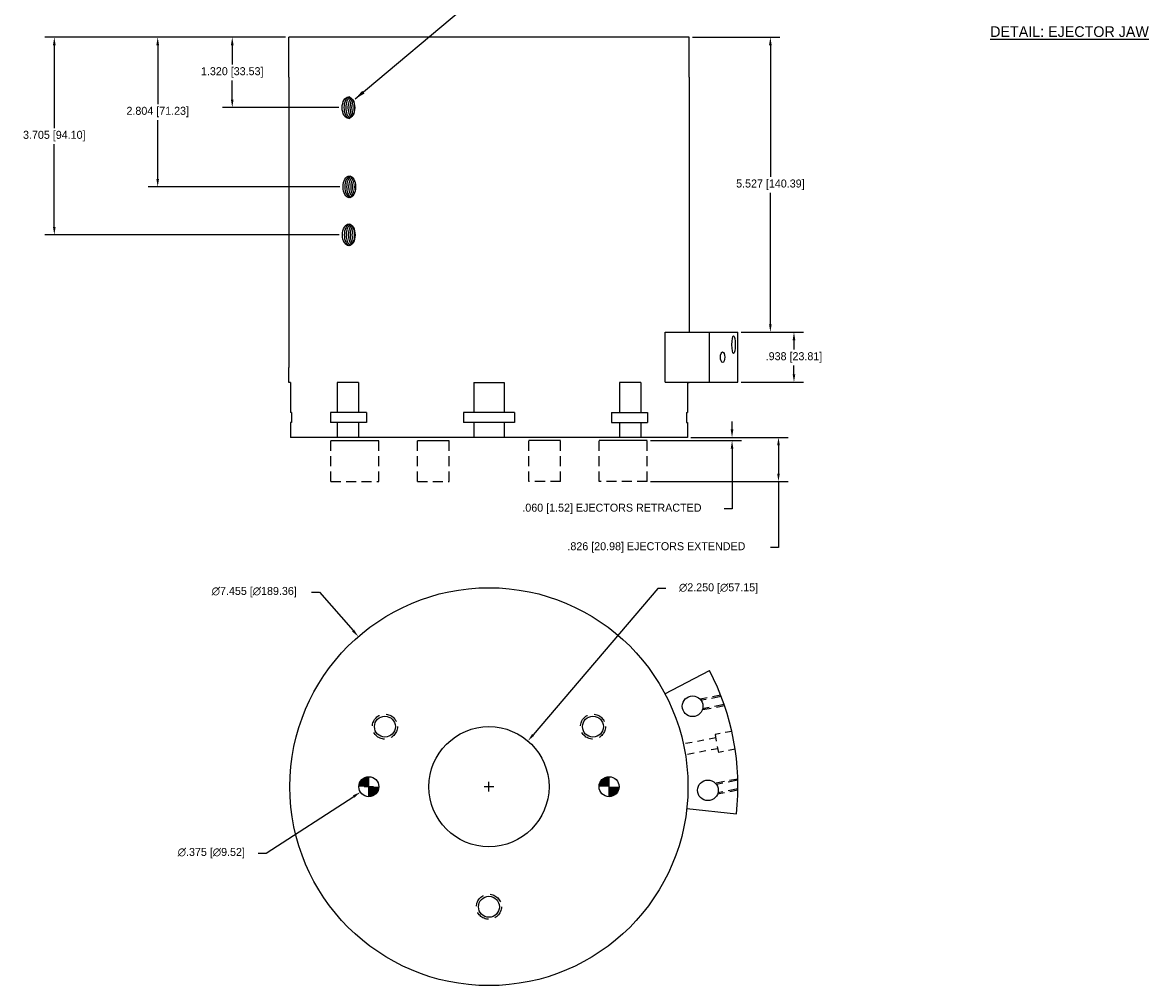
# Model space of a CAD drawing. Extents: x 11 to 118, y -13 to 39.
# Tile 1 of 2: x 11 to 32, y 9 to 27. Entities that reach past the tile are written whole.
import ezdxf

# ---------------------------------------------------------------- set-up
doc = ezdxf.new("R2010")
doc.units = 0
doc.header["$MEASUREMENT"] = 0
doc.linetypes.add('DASHED', pattern=[0.75, 0.5, -0.25])
doc.layers.get('0').update_dxf_attribs({"linetype": 'CONTINUOUS'})
doc.layers.get('DEFPOINTS').update_dxf_attribs({"linetype": 'CONTINUOUS'})
doc.layers.add('DWG', color=7, linetype='CONTINUOUS')
doc.dimstyles.get("Standard").update_dxf_attribs({"dimscale": 0, "dimtxt": 0.15, "dimasz": 0.15, "dimexe": 0.18, "dimexo": 0.0625, "dimgap": 0.075, "dimtad": 0, "dimtih": 1, "dimtoh": 1, "dimdec": 3, "dimzin": 4, "dimtxsty": 'STANDARD', "dimcen": 0.09, "dimazin": 3, "dimtfac": 1, "dimtdec": 3, "dimtofl": 0, "dimtmove": 0, "dimatfit": 3, "dimtolj": 1, "dimtzin": 4})

# ---------------------------------------------------------------- blocks, each defined once
blk = doc.blocks.new('*D282')
at = {"color": 0, "linetype": 'BYBLOCK'}
for p, q in [((16.497, 16.578), (16.647, 16.578)), ((16.647, 16.578), (17.273, 15.859)), ((19.818, 12.844), (19.818, 13.024)), ((19.728, 12.934), (19.908, 12.934))]:
    blk.add_line(p, q, dxfattribs=at)
blk.add_solid([(17.292, 15.875), (17.254, 15.842), (17.371, 15.746)], dxfattribs=at)
at = {"layer": 'DEFPOINTS', "color": 0, "linetype": 'BYBLOCK'}
for p in [(17.371, 15.746), (22.265, 10.122)]:
    blk.add_point(p, dxfattribs=at)
at = {"color": 0, "linetype": 'BYBLOCK', "insert": (15.422, 16.578), "char_height": 0.15, "attachment_point": 5}
blk.add_mtext('\\A1;∅7.455 [∅189.36]', dxfattribs=at)
blk = doc.blocks.new('*D283')
at = {"color": 0, "linetype": 'BYBLOCK'}
for p, q in [((22.981, 16.646), (20.645, 13.904)), ((23.131, 16.646), (22.981, 16.646)), ((19.818, 12.844), (19.818, 13.024)), ((19.728, 12.934), (19.908, 12.934))]:
    blk.add_line(p, q, dxfattribs=at)
blk.add_solid([(20.626, 13.92), (20.664, 13.888), (20.547, 13.79)], dxfattribs=at)
at = {"layer": 'DEFPOINTS', "color": 0, "linetype": 'BYBLOCK'}
for p in [(20.547, 13.79), (19.088, 12.077)]:
    blk.add_point(p, dxfattribs=at)
at = {"color": 0, "linetype": 'BYBLOCK', "insert": (24.118, 16.646), "char_height": 0.15, "attachment_point": 5}
blk.add_mtext('\\A1;∅2.250 [∅57.15]', dxfattribs=at)
blk = doc.blocks.new('*D284')
at = {"color": 0, "linetype": 'BYBLOCK'}
for p, q in [((17.568, 12.844), (17.568, 13.024)), ((17.478, 12.934), (17.658, 12.934)), ((15.643, 11.688), (17.285, 12.75)), ((15.493, 11.688), (15.643, 11.688))]:
    blk.add_line(p, q, dxfattribs=at)
blk.add_solid([(17.271, 12.771), (17.298, 12.729), (17.411, 12.832)], dxfattribs=at)
at = {"layer": 'DEFPOINTS', "color": 0, "linetype": 'BYBLOCK'}
for p in [(17.725, 13.035), (17.411, 12.832)]:
    blk.add_point(p, dxfattribs=at)
at = {"color": 0, "linetype": 'BYBLOCK', "insert": (14.618, 11.688), "char_height": 0.15, "attachment_point": 5}
blk.add_mtext('\\A1;∅.375 [∅9.52]', dxfattribs=at)
blk = doc.blocks.new('*D285')
at = {"color": 0, "linetype": 'BYBLOCK'}
for p, q in [((24.371, 19.627), (24.371, 19.777)), ((22.842, 19.417), (24.551, 19.417)), ((23.597, 19.477), (24.551, 19.477)), ((24.371, 19.267), (24.371, 18.138)), ((24.371, 18.138), (24.221, 18.138))]:
    blk.add_line(p, q, dxfattribs=at)
for points in [[(24.346, 19.627), (24.396, 19.627), (24.371, 19.477)], [(24.346, 19.267), (24.396, 19.267), (24.371, 19.417)]]:
    blk.add_solid(points, dxfattribs=at)
at = {"layer": 'DEFPOINTS', "color": 0, "linetype": 'BYBLOCK'}
for p in [(22.779, 19.417), (23.535, 19.477), (24.371, 19.417)]:
    blk.add_point(p, dxfattribs=at)
at = {"color": 0, "linetype": 'BYBLOCK', "insert": (22.121, 18.138), "char_height": 0.15, "attachment_point": 5}
blk.add_mtext('\\A1;.060 [1.52] EJECTORS RETRACTED', dxfattribs=at)
blk = doc.blocks.new('*D286')
at = {"color": 0, "linetype": 'BYBLOCK'}
for p, q in [((23.597, 19.477), (25.421, 19.477)), ((25.241, 19.327), (25.241, 18.801)), ((22.842, 18.651), (25.421, 18.651)), ((25.241, 18.651), (25.241, 17.416)), ((25.241, 17.416), (25.091, 17.416))]:
    blk.add_line(p, q, dxfattribs=at)
for points in [[(25.216, 19.327), (25.266, 19.327), (25.241, 19.477)], [(25.216, 18.801), (25.266, 18.801), (25.241, 18.651)]]:
    blk.add_solid(points, dxfattribs=at)
at = {"layer": 'DEFPOINTS', "color": 0, "linetype": 'BYBLOCK'}
for p in [(23.535, 19.477), (22.779, 18.651), (25.241, 18.651)]:
    blk.add_point(p, dxfattribs=at)
at = {"color": 0, "linetype": 'BYBLOCK', "insert": (22.954, 17.416), "char_height": 0.15, "attachment_point": 5}
blk.add_mtext('\\A1;.826 [20.98] EJECTORS EXTENDED', dxfattribs=at)
blk = doc.blocks.new('*D287')
at = {"color": 0, "linetype": 'BYBLOCK'}
for p, q in [((23.63, 26.976), (25.269, 26.976)), ((25.089, 26.826), (25.089, 24.362)), ((25.089, 21.599), (25.089, 24.062)), ((24.544, 21.449), (25.269, 21.449))]:
    blk.add_line(p, q, dxfattribs=at)
for points in [[(25.064, 26.826), (25.114, 26.826), (25.089, 26.976)], [(25.064, 21.599), (25.114, 21.599), (25.089, 21.449)]]:
    blk.add_solid(points, dxfattribs=at)
at = {"layer": 'DEFPOINTS', "color": 0, "linetype": 'BYBLOCK'}
for p in [(23.568, 26.976), (25.089, 26.976), (24.482, 21.449)]:
    blk.add_point(p, dxfattribs=at)
at = {"color": 0, "linetype": 'BYBLOCK', "insert": (25.089, 24.212), "char_height": 0.15, "attachment_point": 5}
blk.add_mtext('\\A1;5.527 [140.39]', dxfattribs=at)
blk = doc.blocks.new('*D288')
at = {"color": 0, "linetype": 'BYBLOCK'}
for p, q in [((24.544, 21.449), (25.711, 21.449)), ((25.531, 21.299), (25.531, 21.126)), ((25.531, 20.661), (25.531, 20.826)), ((24.544, 20.511), (25.711, 20.511))]:
    blk.add_line(p, q, dxfattribs=at)
for points in [[(25.506, 21.299), (25.556, 21.299), (25.531, 21.449)], [(25.506, 20.661), (25.556, 20.661), (25.531, 20.511)]]:
    blk.add_solid(points, dxfattribs=at)
at = {"layer": 'DEFPOINTS', "color": 0, "linetype": 'BYBLOCK'}
for p in [(24.482, 21.449), (24.482, 20.511), (25.531, 20.511)]:
    blk.add_point(p, dxfattribs=at)
at = {"color": 0, "linetype": 'BYBLOCK', "insert": (25.531, 20.976), "char_height": 0.15, "attachment_point": 5}
blk.add_mtext('\\A1;.938 [23.81]', dxfattribs=at)
blk = doc.blocks.new('*D289')
at = {"color": 0, "linetype": 'BYBLOCK'}
for p, q in [((16.005, 26.976), (14.83, 26.976)), ((15.01, 26.826), (15.01, 26.466)), ((15.01, 25.806), (15.01, 26.166)), ((17.006, 25.656), (14.83, 25.656))]:
    blk.add_line(p, q, dxfattribs=at)
for points in [[(14.985, 26.826), (15.035, 26.826), (15.01, 26.976)], [(14.985, 25.806), (15.035, 25.806), (15.01, 25.656)]]:
    blk.add_solid(points, dxfattribs=at)
at = {"layer": 'DEFPOINTS', "color": 0, "linetype": 'BYBLOCK'}
for p in [(16.068, 26.976), (15.01, 25.656), (17.069, 25.656)]:
    blk.add_point(p, dxfattribs=at)
at = {"color": 0, "linetype": 'BYBLOCK', "insert": (15.01, 26.316), "char_height": 0.15, "attachment_point": 5}
blk.add_mtext('\\A1;1.320 [33.53]', dxfattribs=at)
blk = doc.blocks.new('*D290')
at = {"color": 0, "linetype": 'BYBLOCK'}
for p, q in [((16.005, 26.976), (13.434, 26.976)), ((13.614, 26.826), (13.614, 25.724)), ((13.614, 24.322), (13.614, 25.424)), ((17.022, 24.172), (13.434, 24.172))]:
    blk.add_line(p, q, dxfattribs=at)
for points in [[(13.589, 26.826), (13.639, 26.826), (13.614, 26.976)], [(13.589, 24.322), (13.639, 24.322), (13.614, 24.172)]]:
    blk.add_solid(points, dxfattribs=at)
at = {"layer": 'DEFPOINTS', "color": 0, "linetype": 'BYBLOCK'}
for p in [(16.068, 26.976), (13.614, 24.172), (17.085, 24.172)]:
    blk.add_point(p, dxfattribs=at)
at = {"color": 0, "linetype": 'BYBLOCK', "insert": (13.614, 25.574), "char_height": 0.15, "attachment_point": 5}
blk.add_mtext('\\A1;2.804 [71.23]', dxfattribs=at)
blk = doc.blocks.new('*D291')
at = {"color": 0, "linetype": 'BYBLOCK'}
for p, q in [((16.005, 26.976), (11.497, 26.976)), ((11.677, 26.826), (11.677, 25.274)), ((11.677, 23.421), (11.677, 24.974)), ((17.012, 23.271), (11.497, 23.271))]:
    blk.add_line(p, q, dxfattribs=at)
for points in [[(11.652, 26.826), (11.702, 26.826), (11.677, 26.976)], [(11.652, 23.421), (11.702, 23.421), (11.677, 23.271)]]:
    blk.add_solid(points, dxfattribs=at)
at = {"layer": 'DEFPOINTS', "color": 0, "linetype": 'BYBLOCK'}
for p in [(16.068, 26.976), (11.677, 23.271), (17.075, 23.271)]:
    blk.add_point(p, dxfattribs=at)
at = {"color": 0, "linetype": 'BYBLOCK', "insert": (11.677, 25.124), "char_height": 0.15, "attachment_point": 5}
blk.add_mtext('\\A1;3.705 [94.10]', dxfattribs=at)

msp = doc.modelspace()

# ---------------------------------------------------------------- hatches: boundary and pattern name
for points in [[(17.3804, 12.9335), (17.5679, 12.9335), (17.5679, 13.121, 0.4142136)], [(21.8804, 12.9335), (22.0679, 12.9335), (22.0679, 13.121, 0.4142136)], [(17.5679, 12.746, 0.4142136), (17.7554, 12.9335), (17.5679, 12.9335)], [(22.0679, 12.746, 0.4142136), (22.2554, 12.9335), (22.0679, 12.9335)]]:
    msp.add_hatch(color=256).paths.add_polyline_path(points)

# ---------------------------------------------------------------- linework, layer by layer
for p, q in [((23.5679, 26.976), (16.0679, 26.976)), ((16.0679, 26.226), (16.0679, 26.976)), ((23.5679, 26.226), (23.5679, 26.976)), ((16.0679, 26.226), (16.0679, 20.789)), ((23.5679, 26.226), (23.5679, 21.4487)), ((23.1159, 21.4487), (24.4819, 21.4487)), ((23.1159, 20.5112), (23.1159, 21.4487)), ((23.948, 20.5112), (23.948, 21.4487)), ((24.4819, 20.5112), (24.4819, 21.4487)), ((16.0679, 20.507), (16.0679, 20.789)), ((16.1012, 20.507), (16.0679, 20.507)), ((16.1012, 20.507), (16.1012, 19.945)), ((16.9741, 20.507), (16.9741, 19.945)), ((17.3736, 20.507), (16.9741, 20.507)), ((17.3736, 20.507), (17.3736, 19.945)), ((19.5354, 20.507), (19.5354, 19.945)), ((19.5354, 20.507), (20.1004, 20.507)), ((20.1004, 20.507), (20.1004, 19.945)), ((22.2623, 20.507), (22.2623, 19.945)), ((22.6618, 20.507), (22.2623, 20.507)), ((22.6618, 20.507), (22.6618, 19.945)), ((23.1159, 20.5112), (24.4819, 20.5112)), ((23.5347, 20.507), (23.5347, 19.945)), ((23.5347, 20.507), (23.5679, 20.507)), ((23.5679, 20.507), (23.5679, 20.5112)), ((16.1196, 19.945), (16.1012, 19.945)), ((16.1196, 19.945), (16.1196, 19.757)), ((16.8512, 19.945), (16.8512, 19.757)), ((17.3736, 19.945), (16.8512, 19.945)), ((17.5243, 19.945), (17.3736, 19.945)), ((17.5243, 19.945), (17.5243, 19.757)), ((19.3419, 19.945), (19.3419, 19.757)), ((19.5354, 19.945), (19.3419, 19.945)), ((20.2939, 19.945), (19.5354, 19.945)), ((20.2939, 19.945), (20.2939, 19.757)), ((22.1116, 19.945), (22.2623, 19.945)), ((22.1116, 19.945), (22.1116, 19.757)), ((22.2623, 19.945), (22.7847, 19.945)), ((22.7847, 19.945), (22.7847, 19.757)), ((23.5163, 19.945), (23.5163, 19.757)), ((23.5163, 19.945), (23.5347, 19.945)), ((16.1196, 19.757), (16.1012, 19.757)), ((16.1012, 19.757), (16.1012, 19.477)), ((17.3736, 19.757), (16.8512, 19.757)), ((16.9741, 19.757), (16.9741, 19.477)), ((17.3736, 19.757), (17.3736, 19.477)), ((17.5243, 19.757), (17.3736, 19.757)), ((19.5354, 19.757), (19.3419, 19.757)), ((20.2939, 19.757), (19.5354, 19.757)), ((19.5354, 19.757), (19.5354, 19.477)), ((20.1004, 19.757), (20.1004, 19.477)), ((22.1116, 19.757), (22.2623, 19.757)), ((22.2623, 19.757), (22.2623, 19.477)), ((22.2623, 19.757), (22.7847, 19.757)), ((22.6618, 19.757), (22.6618, 19.477)), ((23.5163, 19.757), (23.5347, 19.757)), ((23.5347, 19.757), (23.5347, 19.477)), ((23.5347, 19.477), (16.1012, 19.477)), ((16.8567, 19.417), (17.7542, 19.417)), ((18.4806, 19.417), (19.0738, 19.417)), ((21.1553, 19.417), (20.562, 19.417)), ((22.7792, 19.417), (21.8816, 19.417)), ((23.1146, 14.67), (23.948, 15.1094)), ((17.5679, 12.746), (17.5679, 13.121)), ((22.0679, 12.746), (22.0679, 13.121)), ((23.5218, 12.5255), (24.4536, 12.4227))]:
    msp.add_line(p, q)
at = {"linetype": 'DASHED', "ltscale": 0.375}
for p, q in [((16.8567, 18.651), (16.8567, 19.477)), ((17.7542, 18.651), (17.7542, 19.477)), ((18.4806, 18.651), (18.4806, 19.477)), ((19.0738, 18.651), (19.0738, 19.477)), ((20.562, 18.651), (20.562, 19.477)), ((21.1553, 18.651), (21.1553, 19.477)), ((21.8816, 18.651), (21.8816, 19.477)), ((22.7792, 18.651), (22.7792, 19.477)), ((16.8567, 18.651), (17.7542, 18.651)), ((18.4806, 18.651), (19.0738, 18.651)), ((21.1553, 18.651), (20.562, 18.651)), ((22.7792, 18.651), (21.8816, 18.651)), ((24.168, 14.6233), (23.7902, 14.5516)), ((24.2237, 14.4713), (23.82, 14.3946)), ((24.4805, 13.053), (24.077, 12.9764)), ((24.4817, 12.8906), (24.1068, 12.8195))]:
    msp.add_line(p, q, dxfattribs=at)
at = {"linetype": 'DASHED', "ltscale": 0.3125}
for p, q in [((24.1593, 14.6457), (23.7733, 14.5724)), ((24.2314, 14.4487), (23.8119, 14.369)), ((24.4798, 13.0769), (24.0601, 12.9972)), ((24.4814, 12.8665), (24.0987, 12.7939))]:
    msp.add_line(p, q, dxfattribs=at)
at = {"linetype": 'DASHED', "ltscale": 0.25}
for p, q in [((24.065, 13.8477), (23.459, 13.7327)), ((24.3668, 13.9694), (24.0532, 13.9099)), ((24.0532, 13.9099), (24.1164, 13.5768)), ((24.1036, 13.6444), (23.4973, 13.5292)), ((24.4294, 13.6363), (24.1164, 13.5768))]:
    msp.add_line(p, q, dxfattribs=at)
for centre, radius in [((19.8179, 12.9335), 3.7275), ((19.8179, 12.9335), 1.125), ((17.5679, 12.9335), 0.1875), ((22.0679, 12.9335), 0.1875)]:
    msp.add_circle(centre, radius)
at = {"linetype": 'DASHED', "ltscale": 0.5}
for centre in [(17.8694, 14.0585), (21.7665, 14.0585), (19.8179, 10.6835)]:
    msp.add_circle(centre, 0.2344, dxfattribs=at)
at = {"ltscale": 0.5}
for centre in [(17.8694, 14.0585), (21.7665, 14.0585), (19.8179, 10.6835)]:
    msp.add_circle(centre, 0.1958, dxfattribs=at)
msp.add_arc((19.7944, 12.9369), 4.6875, 353.7024, 27.61168)
for centre, major_axis, ratio in [((17.1868, 25.6559), (0, 0.2025), 0.5816704), ((17.2026, 24.1716), (0, 0.2025), 0.5816704), ((17.1928, 23.2712), (0, 0.2025), 0.5816704), ((24.3993, 21.2147), (0, 0.1637), 0.1877039), ((24.1948, 20.98), (0, 0.0987), 0.4095451)]:
    msp.add_ellipse(centre, major_axis=major_axis, ratio=ratio)
for centre, start_param, end_param in [((17.2191, 25.6559), 0.1375587, 3.0040339), ((17.2534, 25.6559), 0.2867339, 2.8548587), ((17.2918, 25.6559), 0.4619083, 2.6796844), ((17.3301, 25.6559), 0.6541606, 2.487432), ((17.3644, 25.6559), 0.8544178, 2.2871749), ((17.4028, 25.6559), 1.1605557, 1.981037), ((17.2349, 24.1716), 0.1375587, 3.0040339), ((17.2692, 24.1716), 0.2867339, 2.8548587), ((17.3076, 24.1716), 0.4619083, 2.6796844), ((17.346, 24.1716), 0.6541606, 2.487432), ((17.3803, 24.1716), 0.8544178, 2.2871749), ((17.4186, 24.1716), 1.1605557, 1.981037), ((17.2251, 23.2712), 0.1375587, 3.0040339), ((17.2594, 23.2712), 0.2867339, 2.8548587), ((17.2978, 23.2712), 0.4619083, 2.6796844), ((17.3361, 23.2712), 0.6541606, 2.487432), ((17.3704, 23.2712), 0.8544178, 2.2871749), ((17.4088, 23.2712), 1.1605557, 1.981037)]:
    msp.add_ellipse(centre, major_axis=(0, 0.2025), ratio=0.5816704, start_param=start_param, end_param=end_param)
at = {"layer": 'DWG', "ltscale": 0.1}
for centre in [(23.632, 14.4402), (23.9188, 12.865)]:
    msp.add_circle(centre, 0.1935, dxfattribs=at)

# ---------------------------------------------------------------- texts
at = {"insert": (29.2062, 27.18), "char_height": 0.2, "width": 3.896718, "attachment_point": 1}
msp.add_mtext('\\LDETAIL: EJECTOR JAW', dxfattribs=at)

# ---------------------------------------------------------------- dimensions: what is measured, and where the dimension line sits
for base, p1, p2, picture, middle in [((11.6765, 23.2712), (16.0679, 26.976), (17.075, 23.2712), '*D291', (11.6765, 25.1236)), ((13.6137, 24.1716), (16.0679, 26.976), (17.0848, 24.1716), '*D290', (13.6137, 25.5738)), ((15.01, 25.6559), (16.0679, 26.976), (17.069, 25.6559), '*D289', (15.01, 26.316)), ((25.089, 26.976), (24.4819, 21.4487), (23.5679, 26.976), '*D287', (25.089, 24.2124))]:
    dim = msp.add_linear_dim(base=base, p1=p1, p2=p2, angle=90, dimstyle='STANDARD', override={"dimscale": 1})
    dim.commit()
    dim.dimension.update_dxf_attribs({"geometry": picture, "text_midpoint": middle})
dim = msp.add_linear_dim(base=(25.5313630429, 20.5112198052), p1=(24.4819044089, 21.4487198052), p2=(24.4819044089, 20.5112198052), angle=90, dimstyle='STANDARD', override={"dimscale": 1})
dim.commit()
dim.dimension.update_dxf_attribs({"geometry": '*D288', "text_midpoint": (25.5313630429, 20.9763934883), "dimtype": 160})
for base, p2, text, picture, middle in [((24.3711, 19.417), (22.7792, 19.417), '<> EJECTORS RETRACTED', '*D285', (22.1211, 18.1377)), ((25.2415, 18.651), (22.7792, 18.651), '<> EJECTORS EXTENDED', '*D286', (22.954, 17.4162))]:
    dim = msp.add_linear_dim(base=base, p1=(23.5347, 19.477), p2=p2, angle=90, text=text, dimstyle='STANDARD', override={"dimscale": 1})
    dim.commit()
    dim.dimension.update_dxf_attribs({"geometry": picture, "text_midpoint": middle, "dimtype": 160})
for p1, p2, picture, middle in [((22.2647, 10.1215), (17.3711, 15.7456), '*D282', (15.4219, 16.5779)), ((19.0884, 12.0771), (20.5475, 13.7899), '*D283', (24.1181, 16.6462)), ((17.7253, 13.0354), (17.4105, 12.8317), '*D284', (14.6177, 11.6876))]:
    dim = msp.add_diameter_dim_2p(p1=p1, p2=p2, dimstyle='STANDARD', override={"dimscale": 1})
    dim.commit()
    dim.dimension.update_dxf_attribs({"geometry": picture, "text_midpoint": middle, "dimtype": 163})

# ---------------------------------------------------------------- leaders
at = {"annotation_type": 0, "has_hookline": 1, "hookline_direction": 0, "text_width": 1.35}
msp.add_leader([(17.312, 25.8181), (19.5186, 27.6674), (19.9251, 27.669)], dimstyle='STANDARD', override={"dimtxt": 0.25, "dimasz": 0.2, "dimgap": 0.125, "dimzin": 4, "dimtp": 0.01}, dxfattribs=at)

doc.saveas('drawing.dxf')
